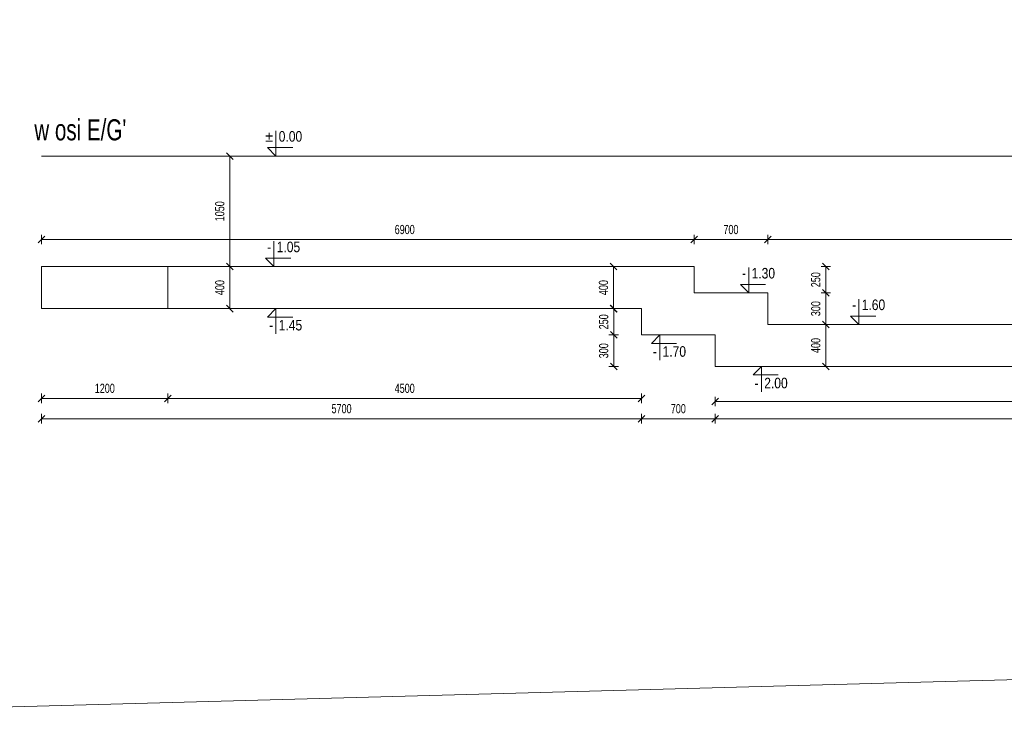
# Model space of a CAD drawing. Header units: millimetres. Extents: x -1893473 to 942156, y -568027 to 942944.
# Tile 5 of 256: x -215391 to -206034, y -301630 to -294832. Entities that reach past the tile are written whole.
import ezdxf
from ezdxf.enums import TextEntityAlignment as Align

# ---------------------------------------------------------------- set-up
doc = ezdxf.new("R2010")
doc.units = ezdxf.units.MM
doc.header["$LTSCALE"] = 0.2
doc.linetypes.add('HIDDEN', pattern=[9.525, 6.35, -3.175])
doc.layers.add('AutoCAD_Structural_Detailing_symbole graficzne', color=7, linetype='Continuous')
for name, color, linetype, lineweight in [('P-Linia4', 253, 'Continuous', 13), ('P-Opis fundamenty', 193, 'Continuous', 9), ('P-Przerywana', 13, 'HIDDEN', 18), ('P-Wymiar', 142, 'Continuous', 9)]:
    doc.layers.add(name, color=color, linetype=linetype, lineweight=lineweight)
doc.styles.add('ROMANS', font='arial.ttf', dxfattribs={"width": 0.7})
doc.styles.add('STYLE1', font='ARIALN.TTF')
doc.dimstyles.new('A50', dxfattribs={"dimscale": 50, "dimtxt": 1.75, "dimasz": 0.05, "dimexe": 0, "dimexo": 0, "dimgap": 1, "dimtad": 1, "dimdec": 0, "dimrnd": 1, "dimdsep": 46, "dimtxsty": 'ROMANS', "dimblk": '[[[[[[[[', "dimcen": 2, "dimdle": 2, "dimse1": 1, "dimse2": 1, "dimclrd": 256, "dimclrt": 1, "dimadec": 0, "dimazin": 0, "dimtfac": 1, "dimtdec": 0, "dimtix": 1, "dimtmove": 2, "dimatfit": 3, "dimldrblk": '[[[[[[[[', "dimfxl": 1, "dimtvp": 0.6, "dimtolj": 1, "dimlwd": -1, "dimarcsym": 0})

# ---------------------------------------------------------------- blocks, each defined once
blk = doc.blocks.new('[[[[[[[[')
at = {"layer": 'P-Wymiar'}
for p, q in [((-12.7, -12.7), (12.7, 12.7)), ((0, 0), (-4.6, 0)), ((0, 18), (0, -18))]:
    blk.add_line(p, q, dxfattribs=at)
blk = doc.blocks.new('*D5975')
at = {"layer": 'DEFPOINTS', "color": 0, "transparency": 16777216}
for p in [(-209482.1, -297577.3), (-209746.3, -297827.3), (-209482.1, -297827.3)]:
    blk.add_point(p, dxfattribs=at)
at = {"layer": 'P-Wymiar', "transparency": 16777216}
blk.add_line((-209746.3, -297579.8), (-209746.3, -297824.8), dxfattribs=at)
at = {"layer": 'P-Wymiar', "transparency": 16777216, "xscale": 2.5, "yscale": 2.5, "zscale": 2.5}
for p, rotation in [((-209746.3, -297577.3), 90), ((-209746.3, -297827.3), 270)]:
    blk.add_blockref('[[[[[[[[', p, dxfattribs=dict(at, rotation=rotation))
at = {"layer": 'P-Wymiar', "color": 1, "transparency": 16777216, "insert": (-209840.9, -297702.3), "char_height": 87.5, "attachment_point": 5, "rotation": 90, "style": 'ROMANS'}
blk.add_mtext('\\A1;250', dxfattribs=at)
blk = doc.blocks.new('*D5976')
at = {"layer": 'DEFPOINTS', "color": 0, "transparency": 16777216}
for p in [(-209482.1, -297827.3), (-209746.3, -298127.3), (-208782.1, -298127.3)]:
    blk.add_point(p, dxfattribs=at)
at = {"layer": 'P-Wymiar', "transparency": 16777216}
blk.add_line((-209746.3, -297829.8), (-209746.3, -298124.8), dxfattribs=at)
at = {"layer": 'P-Wymiar', "transparency": 16777216, "xscale": 2.5, "yscale": 2.5, "zscale": 2.5}
for p, rotation in [((-209746.3, -297827.3), 90), ((-209746.3, -298127.3), 270)]:
    blk.add_blockref('[[[[[[[[', p, dxfattribs=dict(at, rotation=rotation))
at = {"layer": 'P-Wymiar', "color": 1, "transparency": 16777216, "insert": (-209841, -297977.3), "char_height": 87.5, "attachment_point": 5, "rotation": 90, "style": 'ROMANS'}
blk.add_mtext('\\A1;300', dxfattribs=at)
blk = doc.blocks.new('*D5977')
at = {"layer": 'DEFPOINTS', "color": 0, "transparency": 16777216}
for p in [(-208309.4, -297177.3), (-208309.4, -297427.3), (-207730.9, -297427.3)]:
    blk.add_point(p, dxfattribs=at)
at = {"layer": 'P-Wymiar', "transparency": 16777216}
blk.add_line((-207730.9, -297179.8), (-207730.9, -297424.8), dxfattribs=at)
at = {"layer": 'P-Wymiar', "transparency": 16777216, "xscale": 2.5, "yscale": 2.5, "zscale": 2.5}
for p, rotation in [((-207730.9, -297177.3), 90), ((-207730.9, -297427.3), 270)]:
    blk.add_blockref('[[[[[[[[', p, dxfattribs=dict(at, rotation=rotation))
at = {"layer": 'P-Wymiar', "color": 1, "transparency": 16777216, "insert": (-207825.6, -297302.3), "char_height": 87.5, "attachment_point": 5, "rotation": 90, "style": 'ROMANS'}
blk.add_mtext('\\A1;250', dxfattribs=at)
blk = doc.blocks.new('*D5978')
at = {"layer": 'DEFPOINTS', "color": 0, "transparency": 16777216}
for p in [(-208309.4, -297427.3), (-207855.6, -297727.3), (-207730.9, -297727.3)]:
    blk.add_point(p, dxfattribs=at)
at = {"layer": 'P-Wymiar', "transparency": 16777216}
blk.add_line((-207730.9, -297429.8), (-207730.9, -297724.8), dxfattribs=at)
at = {"layer": 'P-Wymiar', "transparency": 16777216, "xscale": 2.5, "yscale": 2.5, "zscale": 2.5}
for p, rotation in [((-207730.9, -297427.3), 90), ((-207730.9, -297727.3), 270)]:
    blk.add_blockref('[[[[[[[[', p, dxfattribs=dict(at, rotation=rotation))
at = {"layer": 'P-Wymiar', "color": 1, "transparency": 16777216, "insert": (-207825.6, -297577.3), "char_height": 87.5, "attachment_point": 5, "rotation": 90, "style": 'ROMANS'}
blk.add_mtext('\\A1;300', dxfattribs=at)
blk = doc.blocks.new('*D5979')
at = {"layer": 'DEFPOINTS', "color": 0, "transparency": 16777216}
for p in [(-215182.1, -297577.3), (-209482.1, -297577.3), (-209482.1, -298622.7)]:
    blk.add_point(p, dxfattribs=at)
at = {"layer": 'P-Wymiar', "transparency": 16777216}
blk.add_line((-215179.6, -298622.7), (-209484.6, -298622.7), dxfattribs=at)
at = {"layer": 'P-Wymiar', "transparency": 16777216, "xscale": 2.5, "yscale": 2.5, "zscale": 2.5, "rotation": 180}
blk.add_blockref('[[[[[[[[', (-215182.1, -298622.7), dxfattribs=at)
at = {"layer": 'P-Wymiar', "transparency": 16777216, "xscale": 2.5, "yscale": 2.5, "zscale": 2.5}
blk.add_blockref('[[[[[[[[', (-209482.1, -298622.7), dxfattribs=at)
at = {"layer": 'P-Wymiar', "color": 1, "transparency": 16777216, "insert": (-212332.1, -298528), "char_height": 87.5, "attachment_point": 5, "style": 'ROMANS'}
blk.add_mtext('\\A1;5700', dxfattribs=at)
blk = doc.blocks.new('*D5980')
at = {"layer": 'DEFPOINTS', "color": 0, "transparency": 16777216}
for p in [(-209482.1, -297577.3), (-208782.1, -298127.3), (-208782.1, -298622.7)]:
    blk.add_point(p, dxfattribs=at)
at = {"layer": 'P-Wymiar', "transparency": 16777216}
blk.add_line((-209479.6, -298622.7), (-208784.6, -298622.7), dxfattribs=at)
at = {"layer": 'P-Wymiar', "transparency": 16777216, "xscale": 2.5, "yscale": 2.5, "zscale": 2.5, "rotation": 180}
blk.add_blockref('[[[[[[[[', (-209482.1, -298622.7), dxfattribs=at)
at = {"layer": 'P-Wymiar', "transparency": 16777216, "xscale": 2.5, "yscale": 2.5, "zscale": 2.5}
blk.add_blockref('[[[[[[[[', (-208782.1, -298622.7), dxfattribs=at)
at = {"layer": 'P-Wymiar', "color": 1, "transparency": 16777216, "insert": (-209132.1, -298528), "char_height": 87.5, "attachment_point": 5, "style": 'ROMANS'}
blk.add_mtext('\\A1;700', dxfattribs=at)
blk = doc.blocks.new('*D5981')
at = {"layer": 'DEFPOINTS', "color": 0, "transparency": 16777216}
for p in [(-208782.1, -298127.3), (-199887.1, -298127.3), (-199887.1, -298622.7)]:
    blk.add_point(p, dxfattribs=at)
at = {"layer": 'P-Wymiar', "transparency": 16777216}
blk.add_line((-208779.6, -298622.7), (-199889.6, -298622.7), dxfattribs=at)
at = {"layer": 'P-Wymiar', "transparency": 16777216, "xscale": 2.5, "yscale": 2.5, "zscale": 2.5, "rotation": 180}
blk.add_blockref('[[[[[[[[', (-208782.1, -298622.7), dxfattribs=at)
at = {"layer": 'P-Wymiar', "transparency": 16777216, "xscale": 2.5, "yscale": 2.5, "zscale": 2.5}
blk.add_blockref('[[[[[[[[', (-199887.1, -298622.7), dxfattribs=at)
at = {"layer": 'P-Wymiar', "color": 1, "transparency": 16777216, "insert": (-204334.6, -298528), "char_height": 87.5, "attachment_point": 5, "style": 'ROMANS'}
blk.add_mtext('\\A1;8895', dxfattribs=at)
blk = doc.blocks.new('*D5983')
at = {"layer": 'DEFPOINTS', "color": 0, "transparency": 16777216}
for p in [(-208782.1, -298127.3), (-201087.1, -298127.3), (-208782.1, -298460.1)]:
    blk.add_point(p, dxfattribs=at)
at = {"layer": 'P-Wymiar', "transparency": 16777216}
blk.add_line((-201089.6, -298460.1), (-208779.6, -298460.1), dxfattribs=at)
at = {"layer": 'P-Wymiar', "transparency": 16777216, "xscale": 2.5, "yscale": 2.5, "zscale": 2.5, "rotation": 180}
blk.add_blockref('[[[[[[[[', (-208782.1, -298460.1), dxfattribs=at)
at = {"layer": 'P-Wymiar', "transparency": 16777216, "xscale": 2.5, "yscale": 2.5, "zscale": 2.5}
blk.add_blockref('[[[[[[[[', (-201087.1, -298460.1), dxfattribs=at)
at = {"layer": 'P-Wymiar', "color": 1, "transparency": 16777216, "insert": (-204934.6, -298365.5), "char_height": 87.5, "attachment_point": 5, "style": 'ROMANS'}
blk.add_mtext('\\A1;7695', dxfattribs=at)
blk = doc.blocks.new('*D5984')
at = {"layer": 'DEFPOINTS', "color": 0, "transparency": 16777216}
for p in [(-213982.1, -297577.3), (-209482.1, -297577.3), (-213982.1, -298429.3)]:
    blk.add_point(p, dxfattribs=at)
at = {"layer": 'P-Wymiar', "transparency": 16777216}
blk.add_line((-209484.6, -298429.3), (-213979.6, -298429.3), dxfattribs=at)
at = {"layer": 'P-Wymiar', "transparency": 16777216, "xscale": 2.5, "yscale": 2.5, "zscale": 2.5, "rotation": 180}
blk.add_blockref('[[[[[[[[', (-213982.1, -298429.3), dxfattribs=at)
at = {"layer": 'P-Wymiar', "transparency": 16777216, "xscale": 2.5, "yscale": 2.5, "zscale": 2.5}
blk.add_blockref('[[[[[[[[', (-209482.1, -298429.3), dxfattribs=at)
at = {"layer": 'P-Wymiar', "color": 1, "transparency": 16777216, "insert": (-211732.1, -298334.6), "char_height": 87.5, "attachment_point": 5, "style": 'ROMANS'}
blk.add_mtext('\\A1;4500', dxfattribs=at)
blk = doc.blocks.new('*D5985')
at = {"layer": 'DEFPOINTS', "color": 0, "transparency": 16777216}
for p in [(-209933.2, -297177.3), (-209748.4, -297177.3), (-209933.2, -297577.3)]:
    blk.add_point(p, dxfattribs=at)
at = {"layer": 'P-Wymiar', "transparency": 16777216}
blk.add_line((-209748.4, -297574.8), (-209748.4, -297179.8), dxfattribs=at)
at = {"layer": 'P-Wymiar', "transparency": 16777216, "xscale": 2.5, "yscale": 2.5, "zscale": 2.5}
for p, rotation in [((-209748.4, -297177.3), 90), ((-209748.4, -297577.3), 270)]:
    blk.add_blockref('[[[[[[[[', p, dxfattribs=dict(at, rotation=rotation))
at = {"layer": 'P-Wymiar', "color": 1, "transparency": 16777216, "insert": (-209843.1, -297377.3), "char_height": 87.5, "attachment_point": 5, "rotation": 90, "style": 'ROMANS'}
blk.add_mtext('\\A1;400', dxfattribs=at)
blk = doc.blocks.new('*D5986')
at = {"layer": 'DEFPOINTS', "color": 0, "transparency": 16777216}
for p in [(-208669.2, -297727.3), (-208669.2, -298127.3), (-207730.9, -298127.3)]:
    blk.add_point(p, dxfattribs=at)
at = {"layer": 'P-Wymiar', "transparency": 16777216}
blk.add_line((-207730.9, -297729.8), (-207730.9, -298124.8), dxfattribs=at)
at = {"layer": 'P-Wymiar', "transparency": 16777216, "xscale": 2.5, "yscale": 2.5, "zscale": 2.5}
for p, rotation in [((-207730.9, -297727.3), 90), ((-207730.9, -298127.3), 270)]:
    blk.add_blockref('[[[[[[[[', p, dxfattribs=dict(at, rotation=rotation))
at = {"layer": 'P-Wymiar', "color": 1, "transparency": 16777216, "insert": (-207825.6, -297927.3), "char_height": 87.5, "attachment_point": 5, "rotation": 90, "style": 'ROMANS'}
blk.add_mtext('\\A1;400', dxfattribs=at)
blk = doc.blocks.new('*D5987')
at = {"layer": 'DEFPOINTS', "color": 0, "transparency": 16777216}
for p in [(-208282.1, -296920.8), (-215182.1, -297435.1), (-208282.1, -297685.1)]:
    blk.add_point(p, dxfattribs=at)
at = {"layer": 'P-Wymiar', "transparency": 16777216}
blk.add_line((-215179.6, -296920.8), (-208284.6, -296920.8), dxfattribs=at)
at = {"layer": 'P-Wymiar', "transparency": 16777216, "xscale": 2.5, "yscale": 2.5, "zscale": 2.5, "rotation": 180}
blk.add_blockref('[[[[[[[[', (-215182.1, -296920.8), dxfattribs=at)
at = {"layer": 'P-Wymiar', "transparency": 16777216, "xscale": 2.5, "yscale": 2.5, "zscale": 2.5}
blk.add_blockref('[[[[[[[[', (-208282.1, -296920.8), dxfattribs=at)
at = {"layer": 'P-Wymiar', "color": 1, "transparency": 16777216, "insert": (-211732.1, -296826.1), "char_height": 87.5, "attachment_point": 5, "style": 'ROMANS'}
blk.add_mtext('\\A1;6900', dxfattribs=at)
blk = doc.blocks.new('*D5988')
at = {"layer": 'DEFPOINTS', "color": 0, "transparency": 16777216}
for p in [(-208982.1, -296920.8), (-208982.1, -297435.1), (-208282.1, -297685.1)]:
    blk.add_point(p, dxfattribs=at)
at = {"layer": 'P-Wymiar', "transparency": 16777216}
blk.add_line((-208284.6, -296920.8), (-208979.6, -296920.8), dxfattribs=at)
at = {"layer": 'P-Wymiar', "transparency": 16777216, "xscale": 2.5, "yscale": 2.5, "zscale": 2.5, "rotation": 180}
blk.add_blockref('[[[[[[[[', (-208982.1, -296920.8), dxfattribs=at)
at = {"layer": 'P-Wymiar', "transparency": 16777216, "xscale": 2.5, "yscale": 2.5, "zscale": 2.5}
blk.add_blockref('[[[[[[[[', (-208282.1, -296920.8), dxfattribs=at)
at = {"layer": 'P-Wymiar', "color": 1, "transparency": 16777216, "insert": (-208632.1, -296826.1), "char_height": 87.5, "attachment_point": 5, "style": 'ROMANS'}
blk.add_mtext('\\A1;700', dxfattribs=at)
blk = doc.blocks.new('*D5989')
at = {"layer": 'DEFPOINTS', "color": 0, "transparency": 16777216}
for p in [(-199887.1, -296920.8), (-208982.1, -297435.1), (-199887.1, -297985.1)]:
    blk.add_point(p, dxfattribs=at)
at = {"layer": 'P-Wymiar', "transparency": 16777216}
blk.add_line((-208979.6, -296920.8), (-199889.6, -296920.8), dxfattribs=at)
at = {"layer": 'P-Wymiar', "transparency": 16777216, "xscale": 2.5, "yscale": 2.5, "zscale": 2.5, "rotation": 180}
blk.add_blockref('[[[[[[[[', (-208982.1, -296920.8), dxfattribs=at)
at = {"layer": 'P-Wymiar', "transparency": 16777216, "xscale": 2.5, "yscale": 2.5, "zscale": 2.5}
blk.add_blockref('[[[[[[[[', (-199887.1, -296920.8), dxfattribs=at)
at = {"layer": 'P-Wymiar', "color": 1, "transparency": 16777216, "insert": (-204434.6, -296826.1), "char_height": 87.5, "attachment_point": 5, "style": 'ROMANS'}
blk.add_mtext('\\A1;9095', dxfattribs=at)
blk = doc.blocks.new('*D5990')
at = {"layer": 'DEFPOINTS', "color": 0, "transparency": 16777216}
for p in [(-213982.1, -297377.3), (-215182.1, -297577.3), (-213982.1, -298429.3)]:
    blk.add_point(p, dxfattribs=at)
at = {"layer": 'P-Wymiar', "transparency": 16777216}
blk.add_line((-215179.6, -298429.3), (-213984.6, -298429.3), dxfattribs=at)
at = {"layer": 'P-Wymiar', "transparency": 16777216, "xscale": 2.5, "yscale": 2.5, "zscale": 2.5, "rotation": 180}
blk.add_blockref('[[[[[[[[', (-215182.1, -298429.3), dxfattribs=at)
at = {"layer": 'P-Wymiar', "transparency": 16777216, "xscale": 2.5, "yscale": 2.5, "zscale": 2.5}
blk.add_blockref('[[[[[[[[', (-213982.1, -298429.3), dxfattribs=at)
at = {"layer": 'P-Wymiar', "color": 1, "transparency": 16777216, "insert": (-214582.1, -298334.6), "char_height": 87.5, "attachment_point": 5, "style": 'ROMANS'}
blk.add_mtext('\\A1;1200', dxfattribs=at)
blk = doc.blocks.new('*D5993')
at = {"layer": 'DEFPOINTS', "color": 0, "transparency": 16777216}
for p in [(-213585.4, -296127.3), (-213585.4, -297177.3), (-213394.3, -297177.3)]:
    blk.add_point(p, dxfattribs=at)
at = {"layer": 'P-Wymiar', "transparency": 16777216}
blk.add_line((-213394.3, -296129.8), (-213394.3, -297174.8), dxfattribs=at)
at = {"layer": 'P-Wymiar', "transparency": 16777216, "xscale": 2.5, "yscale": 2.5, "zscale": 2.5}
for p, rotation in [((-213394.3, -296127.3), 90), ((-213394.3, -297177.3), 270)]:
    blk.add_blockref('[[[[[[[[', p, dxfattribs=dict(at, rotation=rotation))
at = {"layer": 'P-Wymiar', "color": 1, "transparency": 16777216, "insert": (-213489, -296652.3), "char_height": 87.5, "attachment_point": 5, "rotation": 90, "style": 'ROMANS'}
blk.add_mtext('\\A1;1050', dxfattribs=at)
blk = doc.blocks.new('*D5994')
at = {"layer": 'DEFPOINTS', "color": 0, "transparency": 16777216}
for p in [(-213585.4, -297177.3), (-213394.3, -297577.3), (-213394.3, -297577.3)]:
    blk.add_point(p, dxfattribs=at)
at = {"layer": 'P-Wymiar', "transparency": 16777216}
blk.add_line((-213394.3, -297179.8), (-213394.3, -297574.8), dxfattribs=at)
at = {"layer": 'P-Wymiar', "transparency": 16777216, "xscale": 2.5, "yscale": 2.5, "zscale": 2.5}
for p, rotation in [((-213394.3, -297177.3), 90), ((-213394.3, -297577.3), 270)]:
    blk.add_blockref('[[[[[[[[', p, dxfattribs=dict(at, rotation=rotation))
at = {"layer": 'P-Wymiar', "color": 1, "transparency": 16777216, "insert": (-213489, -297377.3), "char_height": 87.5, "attachment_point": 5, "rotation": 90, "style": 'ROMANS'}
blk.add_mtext('\\A1;400', dxfattribs=at)

msp = doc.modelspace()

# ---------------------------------------------------------------- linework, layer by layer
at = {"layer": 'AutoCAD_Structural_Detailing_symbole graficzne', "color": 1, "lineweight": 0}
for p, q in [((-212956.08348, -296127.33151), (-212956.08348, -295887.33151)), ((-212956.08348, -296127.33151), (-212956.08348, -295887.33151)), ((-212836.08348, -296127.33151), (-213076.08348, -296127.33151)), ((-212836.08348, -296127.33151), (-213076.08348, -296127.33151)), ((-212796.08348, -296047.33151), (-213036.08348, -296047.33151)), ((-213036.08348, -296047.33151), (-212956.08348, -296127.33151)), ((-212796.08348, -296047.33151), (-213036.08348, -296047.33151)), ((-213036.08348, -296047.33151), (-212956.08348, -296127.33151)), ((-212975.16405, -297177.33151), (-212975.16405, -296937.33151)), ((-212815.16405, -297097.33151), (-213055.16405, -297097.33151)), ((-213055.16405, -297097.33151), (-212975.16405, -297177.33151)), ((-212855.16405, -297177.33151), (-213095.16405, -297177.33151)), ((-208462.56083, -297427.33151), (-208462.56083, -297187.33151)), ((-208342.56083, -297427.33151), (-208582.56083, -297427.33151)), ((-208302.56083, -297347.33151), (-208542.56083, -297347.33151)), ((-208542.56083, -297347.33151), (-208462.56083, -297427.33151)), ((-207416.03833, -297727.33151), (-207416.03833, -297487.33151)), ((-212836.08348, -297577.33151), (-213076.08348, -297577.33151)), ((-213036.08348, -297657.33151), (-212956.08348, -297577.33151)), ((-212956.08348, -297577.33151), (-212956.08348, -297817.33151)), ((-212796.08348, -297657.33151), (-213036.08348, -297657.33151)), ((-207256.03833, -297647.33151), (-207496.03833, -297647.33151)), ((-207496.03833, -297647.33151), (-207416.03833, -297727.33151)), ((-207296.03833, -297727.33151), (-207536.03833, -297727.33151)), ((-209188.44192, -297827.33151), (-209428.44192, -297827.33151)), ((-209388.44192, -297907.33151), (-209308.44192, -297827.33151)), ((-209148.44192, -297907.33151), (-209388.44192, -297907.33151)), ((-209308.44192, -297827.33151), (-209308.44192, -298067.33151)), ((-208222.40666, -298127.33151), (-208462.40666, -298127.33151)), ((-208422.40666, -298207.33151), (-208342.40666, -298127.33151)), ((-208342.40666, -298127.33151), (-208342.40666, -298367.33151)), ((-208182.40666, -298207.33151), (-208422.40666, -298207.33151))]:
    msp.add_line(p, q, dxfattribs=at)
at = {"layer": 'P-Opis fundamenty', "color": 2}
msp.add_lwpolyline([(-215182.06345, -297177.33151), (-208982.06345, -297177.33151), (-208982.06345, -297427.33151), (-208282.06345, -297427.33151), (-208282.06345, -297727.33151), (-199887.06479, -297727.33151)], dxfattribs=at)
at = {"layer": 'P-Opis fundamenty', "color": 1}
msp.add_lwpolyline([(-215182.06345, -297577.33151), (-209482.06345, -297577.33151), (-209482.06345, -297827.33151), (-208782.06345, -297827.33151), (-208782.06345, -298127.33151), (-199887.06479, -298127.33151), (-199887.06479, -297727.33151)], dxfattribs=at)
at = {"layer": 'P-Przerywana', "color": 84, "true_color": 0x269900}
msp.add_lwpolyline([(-215182.06345, -296127.33151), (-199528.13796, -296127.33151)], dxfattribs=at)
at = {"layer": 'P-Przerywana'}
msp.add_lwpolyline([(-215182.06345, -297577.33151), (-213982.06345, -297577.33151), (-213982.06345, -297177.33151), (-215182.06345, -297177.33151)], close=True, dxfattribs=at)
at = {"layer": 'P-Wymiar', "color": 4}
msp.add_lwpolyline([(-223871.19155, -265744.09001), (-193766.14464, -300770.65462), (-225376.4424, -301630.20175), (-192906.00001, -267892.95915)], dxfattribs=at)

# ---------------------------------------------------------------- texts
at = {"layer": 'AutoCAD_Structural_Detailing_symbole graficzne', "color": 2, "style": 'STYLE1'}
for s, p in [('±', (-212982.75014, -296020.66484)), ('±', (-212982.75014, -296020.66484)), ('-', (-213001.83071, -297070.66484)), ('-', (-208489.22749, -297320.66484)), ('-', (-207442.705, -297620.66484))]:
    msp.add_text(s, height=100, dxfattribs=at).set_placement(p, align=Align.BOTTOM_RIGHT)
for s, p in [('0.00 ', (-212929.41681, -296020.66484)), ('0.00 ', (-212929.41681, -296020.66484)), ('1.05 ', (-212948.49738, -297070.66484)), ('1.30 ', (-208435.89416, -297320.66484)), ('1.60 ', (-207389.37166, -297620.66484))]:
    msp.add_text(s, height=100, dxfattribs=at).set_placement(p, align=Align.BOTTOM_LEFT)
for s, p in [('1.45 ', (-212929.41681, -297683.99817)), ('1.70 ', (-209281.77526, -297933.99817)), ('2.00 ', (-208315.73999, -298233.99817))]:
    msp.add_text(s, height=100, dxfattribs=at).set_placement(p, align=Align.TOP_LEFT)
for p in [(-212982.75014, -297683.99817), (-209335.10859, -297933.99817), (-208369.07332, -298233.99817)]:
    msp.add_text('-', height=100, dxfattribs=at).set_placement(p, align=Align.TOP_RIGHT)
at = {"layer": 'P-Linia4', "color": 6, "lineweight": 30, "insert": (-215251.75156, -295778.33497), "char_height": 200, "attachment_point": 1, "style": 'ROMANS'}
msp.add_mtext_dynamic_manual_height_columns("w osi E/G'", width=1808.8876152, gutter_width=62.5, heights=[0], dxfattribs=at)

# ---------------------------------------------------------------- dimensions: what is measured, and where the dimension line sits
at = {"layer": 'P-Wymiar'}
for base, p1, p2, picture, middle in [((-213394.29502, -297177.33151), (-213585.41416, -296127.33151), (-213585.41416, -297177.33151), '*D5993', (-213488.97016, -296652.33151)), ((-213394.29502, -297577.33151), (-213585.41416, -297177.33151), (-213394.29502, -297577.33151), '*D5994', (-213488.97016, -297377.33151)), ((-209748.40271, -297177.33151), (-209933.16342, -297577.33151), (-209933.16342, -297177.33151), '*D5985', (-209843.07785, -297377.33151)), ((-207730.89494, -297427.33151), (-208309.37244, -297177.33151), (-208309.37244, -297427.33151), '*D5977', (-207825.57008, -297302.33151)), ((-207730.89494, -297727.33151), (-208309.37244, -297427.33151), (-207855.64617, -297727.33151), '*D5978', (-207825.59992, -297577.33151)), ((-209746.26357, -297827.33151), (-209482.06345, -297577.33151), (-209482.06345, -297827.33151), '*D5975', (-209840.9387, -297702.33151)), ((-207730.89494, -298127.33151), (-208669.22792, -297727.33151), (-208669.22792, -298127.33151), '*D5986', (-207825.57008, -297927.33151)), ((-209746.26357, -298127.33151), (-209482.06345, -297827.33151), (-208782.06345, -298127.33151), '*D5976', (-209840.96855, -297977.33151))]:
    dim = msp.add_linear_dim(base=base, p1=p1, p2=p2, angle=90, dimstyle='A50', dxfattribs=at)
    dim.commit()
    dim.dimension.update_dxf_attribs({"geometry": picture, "text_midpoint": middle})
for base, p1, p2, picture, middle in [((-208282.06345, -296920.80339), (-215182.06345, -297435.10791), (-208282.06345, -297685.10791), '*D5987', (-211732.06345, -296826.12826)), ((-208982.06345, -296920.80339), (-208282.06345, -297685.10791), (-208982.06345, -297435.10791), '*D5988', (-208632.06345, -296826.12826)), ((-199887.06479, -296920.80339), (-208982.06345, -297435.10791), (-199887.06479, -297985.10791), '*D5989', (-204434.56412, -296826.12826)), ((-213982.06345, -298429.30995), (-215182.06345, -297577.33151), (-213982.06345, -297377.33151), '*D5990', (-214582.06345, -298334.63482)), ((-209482.06345, -298622.69022), (-215182.06345, -297577.33151), (-209482.06345, -297577.33151), '*D5979', (-212332.06345, -298528.01508)), ((-213982.06345, -298429.30995), (-209482.06345, -297577.33151), (-213982.06345, -297577.33151), '*D5984', (-211732.06345, -298334.63482)), ((-208782.06345, -298622.69022), (-209482.06345, -297577.33151), (-208782.06345, -298127.33151), '*D5980', (-209132.06345, -298528.01508)), ((-199887.06479, -298622.69022), (-208782.06345, -298127.33151), (-199887.06479, -298127.33151), '*D5981', (-204334.56412, -298528.01508)), ((-208782.06345, -298460.14173), (-201087.06479, -298127.33151), (-208782.06345, -298127.33151), '*D5983', (-204934.56412, -298365.4666))]:
    dim = msp.add_linear_dim(base=base, p1=p1, p2=p2, dimstyle='A50', dxfattribs=at)
    dim.commit()
    dim.dimension.update_dxf_attribs({"geometry": picture, "text_midpoint": middle})

doc.saveas('drawing.dxf')
